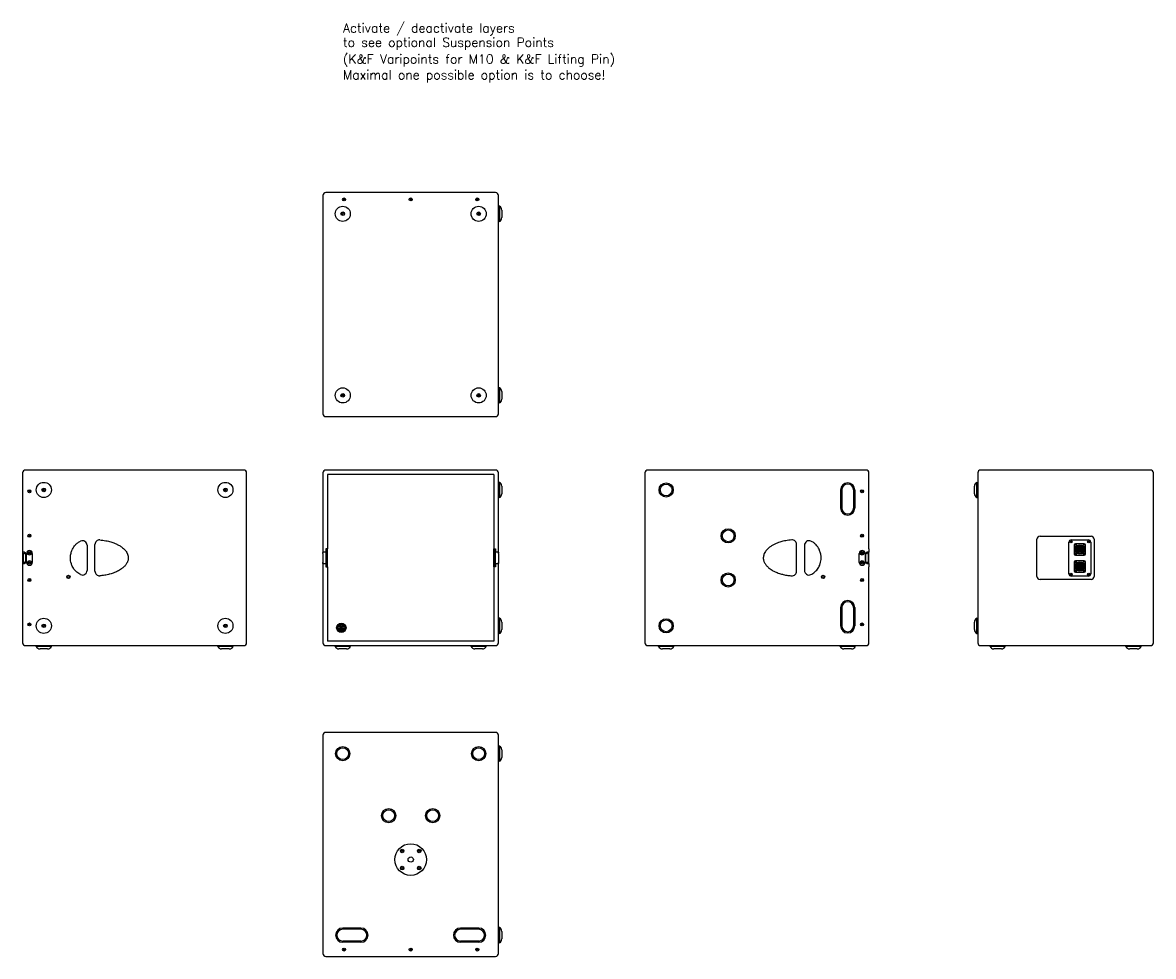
# Model space of a CAD drawing. Extents: x -129 to 3607, y -598 to 2487.
import ezdxf

# ---------------------------------------------------------------- set-up
doc = ezdxf.new("R2010")
doc.units = 0
doc.linetypes.add('Durchgehend', pattern=[0])
for name, color, linetype, lineweight in [('KF_NOMOS_XLS_BOTTOM', 7, 'Durchgehend', 25), ('KF_NOMOS_XLS_LEFT', 7, 'Durchgehend', 25), ('KF_NOMOS_XLS_REAR', 7, 'Durchgehend', 25), ('KF_NOMOS_XLS_RIGHT', 7, 'Durchgehend', 25), ('KF_NOMOS_XLS_TOP', 7, 'Durchgehend', 25)]:
    doc.layers.add(name, color=color, linetype=linetype, lineweight=lineweight)
doc.layers.add('KF_NOMOS_XLS_DIM', color=1, linetype='CONTINUOUS')
doc.layers.add('KF_NOMOS_XLS_FRONT', color=7, linetype='Durchgehend')
doc.styles.add('MEASURE', font='txt_IV25.ttf', dxfattribs={"height": 2.5})

# ---------------------------------------------------------------- blocks, each defined once
blk = doc.blocks.new('KF_NOMOS_XLS_REAR')
at = {"layer": 'KF_NOMOS_XLS_REAR'}
for p, q in [((280.5, 0), (-280.5, 0)), ((-290, -9.5), (-290, -10)), ((-290, -10), (-290, -570)), ((290, -10), (290, -9.5)), ((290, -570), (290, -10)), ((-301, -78), (-301, -53)), ((-293, -90.5), (-293, -40.5)), ((-293, -40.5), (-290, -40.5)), ((-293, -90.5), (-290, -90.5)), ((-84.4, -218.5), (84.4, -218.5)), ((-94.5, -351.4), (-94.5, -228.6)), ((11, -342.5), (11, -238.5)), ((16.2, -236.3), (17.5, -235.6)), ((16.3, -237.7), (16.2, -236.3)), ((17.5, -238.4), (16.3, -237.7)), ((17.5, -235.6), (18.7, -236.3)), ((18.8, -237.7), (17.5, -238.4)), ((18.7, -236.3), (18.8, -237.7)), ((19, -230.5), (75, -230.5)), ((28, -248), (28, -277)), ((61.5, -243.5), (32.5, -243.5)), ((41.7, -260.2), (41.3, -260.2)), ((44.5, -261.1), (43.8, -260.7)), ((45.3, -253.6), (45.3, -252.6)), ((48.6, -252.6), (48.6, -253.6)), ((48.6, -259.2), (48.6, -260.1)), ((52.6, -260.1), (52.2, -260.1)), ((66, -277), (66, -248)), ((75.2, -236.3), (76.5, -235.6)), ((75.3, -237.7), (75.2, -236.3)), ((76.5, -238.4), (75.3, -237.7)), ((76.5, -235.6), (77.7, -236.3)), ((77.8, -237.7), (76.5, -238.4)), ((77.7, -236.3), (77.8, -237.7)), ((83, -238.5), (83, -342.5)), ((94.5, -228.6), (94.5, -351.4)), ((32.5, -281.5), (61.5, -281.5)), ((41.4, -264.9), (41.8, -264.9)), ((43.9, -272.5), (43.9, -271)), ((45.4, -265.6), (45.4, -264.9)), ((49.5, -263.9), (50, -264.3)), ((50.1, -271), (50.1, -272.5)), ((52.3, -264.8), (52.7, -264.8)), ((28, -304), (28, -333)), ((61.5, -299.5), (32.5, -299.5)), ((41.7, -316.2), (41.3, -316.2)), ((41.4, -320.9), (41.8, -320.9)), ((44.5, -317.1), (43.8, -316.7)), ((43.9, -328.5), (43.9, -327)), ((45.3, -309.6), (45.3, -308.6)), ((45.4, -321.6), (45.4, -320.9)), ((48.6, -308.6), (48.6, -309.6)), ((48.6, -315.2), (48.6, -316.1)), ((49.5, -319.9), (50, -320.3)), ((50.1, -327), (50.1, -328.5)), ((52.6, -316.1), (52.2, -316.1)), ((52.3, -320.8), (52.7, -320.8)), ((66, -333), (66, -304)), ((84.4, -361.5), (-84.4, -361.5)), ((16.2, -343.3), (17.5, -342.6)), ((16.3, -344.7), (16.2, -343.3)), ((17.5, -345.4), (16.3, -344.7)), ((17.5, -342.6), (18.7, -343.3)), ((18.8, -344.7), (17.5, -345.4)), ((18.7, -343.3), (18.8, -344.7)), ((75, -350.5), (19, -350.5)), ((32.5, -337.5), (61.5, -337.5)), ((75.2, -343.3), (76.5, -342.6)), ((75.3, -344.7), (75.2, -343.3)), ((76.5, -345.4), (75.3, -344.7)), ((76.5, -342.6), (77.7, -343.3)), ((77.8, -344.7), (76.5, -345.4)), ((77.7, -343.3), (77.8, -344.7)), ((-301, -527), (-301, -502)), ((-293, -539.5), (-293, -489.5)), ((-293, -489.5), (-290, -489.5)), ((-293, -539.5), (-290, -539.5)), ((-290, -570), (-290, -570.5)), ((-280.5, -580), (280.5, -580)), ((-249.5, -583), (-249.5, -580)), ((-199.5, -583), (-249.5, -583)), ((-212, -591), (-237, -591)), ((-199.5, -583), (-199.5, -580)), ((199.5, -583), (199.5, -580)), ((249.5, -583), (199.5, -583)), ((237, -591), (212, -591)), ((249.5, -583), (249.5, -580)), ((290, -570.5), (290, -570))]:
    blk.add_line(p, q, dxfattribs=at)
for centre, radius in [((17.5, -237), 3.73), ((32.4, -247.9), 3), ((47, -262.5), 15.4), ((47, -262.5), 11.8), ((61.5, -248), 3), ((76.5, -237), 3.73), ((32.4, -277.1), 3), ((32.4, -277.1), 3), ((61.6, -277.1), 3), ((61.6, -277.1), 3), ((32.4, -303.9), 3), ((32.4, -333.1), 3), ((32.4, -333.1), 3), ((47, -318.5), 15.4), ((47, -318.5), 11.8), ((61.5, -304), 3), ((61.5, -304), 3), ((61.6, -333.1), 3), ((61.6, -333.1), 3), ((17.5, -344), 3.73), ((76.5, -344), 3.73)]:
    blk.add_circle(centre, radius, dxfattribs=at)
for centre, radius, start, end in [((-280.5, -9.5), 9.5, 90, 180), ((280.5, -9.5), 9.5, 0, 90), ((-287.2, -53), 13.8, 114.7615, 180), ((-287.2, -78), 13.8, 180, 245.2385), ((-84.4, -228.6), 10.1, 90, 180), ((84.4, -228.6), 10.1, 0, 90), ((19, -238.5), 8, 90, 180), ((32.5, -248), 4.5, 90, 180), ((47, -262.5), 9.05, 100.5041, 249.8014), ((47, -262.5), 5.75, 156.5919, 205.0041), ((47, -262.5), 6.15, 23.278, 158.1956), ((46.7, -261.6), 3.07, 52.1382, 162.2398), ((47, -262.5), 2.85, 150, 235.8471), ((47, -262.5), 10, 80.5028, 99.4972), ((47, -262.5), 9.05, 290.1986, 79.4959), ((47, -262.5), 2.85, 330, 55.8471), ((47, -262.5), 5.75, 336.5919, 25.0041), ((61.5, -248), 4.5, 0, 90), ((75, -238.5), 8, 0, 90), ((32.5, -277), 4.5, 180, 270), ((47, -262.5), 6.15, 203.278, 338.1956), ((47, -262.5), 10.4, 252.5999, 287.4001), ((47, -262.5), 3.5, 242.7971, 330), ((61.5, -277), 4.5, 270, 0), ((32.5, -304), 4.5, 90, 180), ((32.5, -333), 4.5, 180, 270), ((47, -318.5), 9.05, 100.5041, 249.8014), ((47, -318.5), 5.75, 156.5919, 205.0041), ((47, -318.5), 6.15, 23.278, 158.1956), ((47, -318.5), 6.15, 203.278, 338.1956), ((46.7, -317.6), 3.07, 52.1382, 162.2398), ((47, -318.5), 10.4, 252.5999, 287.4001), ((47, -318.5), 2.85, 150, 235.8471), ((47, -318.5), 10, 80.5028, 99.4972), ((47, -318.5), 3.5, 242.7971, 330), ((47, -318.5), 9.05, 290.1986, 79.4959), ((47, -318.5), 2.85, 330, 55.8471), ((47, -318.5), 5.75, 336.5919, 25.0041), ((61.5, -304), 4.5, 0, 90), ((61.5, -333), 4.5, 270, 0), ((-84.4, -351.4), 10.1, 180, 270), ((19, -342.5), 8, 180, 270), ((75, -342.5), 8, 270, 0), ((84.4, -351.4), 10.1, 270, 0), ((-287.2, -502), 13.8, 114.7615, 180), ((-287.2, -527), 13.8, 180, 245.2385), ((-280.5, -570.5), 9.5, 180, 270), ((-237, -577.2), 13.8, 204.7615, 270), ((-212, -577.2), 13.8, 270, 335.2385), ((212, -577.2), 13.8, 204.7615, 270), ((237, -577.2), 13.8, 270, 335.2385), ((280.5, -570.5), 9.5, 270, 0)]:
    blk.add_arc(centre, radius, start, end, dxfattribs=at)
blk = doc.blocks.new('KF_NOMOS_XLS_LEFT')
at = {"layer": 'KF_NOMOS_XLS_LEFT'}
for p, q in [((360.5, 0), (-360.5, 0)), ((-370, -9.5), (-370, -10)), ((-370, -10), (-370, -570)), ((370, -10), (370, -9.5)), ((370, -260.5), (370, -10)), ((276.5, -65.5), (276.5, -125.5)), ((280.5, -65.5), (280.5, -125.5)), ((319.5, -65.5), (319.5, -125.5)), ((323.5, -65.5), (323.5, -125.5)), ((345.8, -70), (346.6, -68.5)), ((346.6, -71.5), (345.8, -70)), ((346.6, -68.5), (348.4, -68.5)), ((348.4, -71.5), (346.6, -71.5)), ((348.4, -68.5), (349.2, -70)), ((349.2, -70), (348.4, -71.5)), ((345.8, -216.7), (346.6, -215.2)), ((346.7, -218.2), (345.8, -216.7)), ((346.6, -215.2), (348.3, -215.2)), ((348.4, -218.2), (346.7, -218.2)), ((348.3, -215.2), (349.2, -216.6)), ((349.2, -216.6), (348.4, -218.2)), ((131, -334.4), (131, -245.6)), ((157, -248.3), (157, -331.7)), ((370, -260.5), (370, -271.5)), ((338, -305), (338, -275)), ((345.4, -274.1), (347.3, -272.7)), ((345.6, -276.4), (345.4, -274.1)), ((347.7, -277.3), (345.6, -276.4)), ((347.3, -272.7), (349.4, -273.6)), ((349.6, -275.9), (347.7, -277.3)), ((349.4, -273.6), (349.6, -275.9)), ((357, -275), (357, -305)), ((360, -305), (360, -275)), ((370, -271.5), (363.5, -271.5)), ((367, -277.5), (367, -302.5)), ((370, -308.5), (370, -271.5)), ((345.4, -304.1), (347.3, -302.7)), ((345.6, -306.4), (345.4, -304.1)), ((347.7, -307.3), (345.6, -306.4)), ((347.3, -302.7), (349.4, -303.6)), ((349.6, -305.9), (347.7, -307.3)), ((349.4, -303.6), (349.6, -305.9)), ((363.5, -308.5), (370, -308.5)), ((370, -308.5), (370, -319.5)), ((370, -570), (370, -319.5)), ((345.8, -363.4), (346.6, -361.8)), ((346.7, -364.8), (345.8, -363.4)), ((346.6, -361.8), (348.3, -361.8)), ((348.4, -364.8), (346.7, -364.8)), ((348.3, -361.8), (349.2, -363.3)), ((349.2, -363.3), (348.4, -364.8)), ((276.5, -454.5), (276.5, -514.5)), ((280.5, -454.5), (280.5, -514.5)), ((319.5, -454.5), (319.5, -514.5)), ((323.5, -454.5), (323.5, -514.5)), ((345.8, -510), (346.6, -508.5)), ((346.6, -511.5), (345.8, -510)), ((346.6, -508.5), (348.4, -508.5)), ((348.4, -511.5), (346.6, -511.5)), ((348.4, -508.5), (349.2, -510)), ((349.2, -510), (348.4, -511.5)), ((-370, -570), (-370, -570.5)), ((-360.5, -580), (360.5, -580)), ((-325, -583), (-325, -580)), ((-275, -583), (-325, -583)), ((-287.5, -591), (-312.5, -591)), ((-275, -583), (-275, -580)), ((275, -583), (275, -580)), ((325, -583), (275, -583)), ((312.5, -591), (287.5, -591)), ((325, -583), (325, -580)), ((370, -570.5), (370, -570))]:
    blk.add_line(p, q, dxfattribs=at)
for centre, radius in [((-300, -65.5), 23.5), ((-300, -65.5), 19.5), ((347.5, -70), 5), ((-95, -217.2), 23.5), ((-95, -217.2), 19.5), ((347.5, -216.7), 5), ((347.5, -275), 6), ((347.5, -305), 6), ((-95, -362.8), 23.5), ((-95, -362.8), 19.5), ((218.6, -353), 5.5), ((218.6, -353), 4), ((347.5, -363.3), 5), ((-300, -514.5), 23.5), ((-300, -514.5), 19.5), ((347.5, -510), 5)]:
    blk.add_circle(centre, radius, dxfattribs=at)
for centre, radius, start, end in [((360.5, -9.5), 9.5, 0, 90), ((-360.5, -9.5), 9.5, 90, 180), ((300, -65.5), 23.5, 0, 180), ((300, -65.5), 19.5, 0, 180), ((300, -125.5), 23.5, 180, 0), ((300, -125.5), 19.5, 180, 0), ((116, -245.6), 15, 0, 94.6476), ((172, -248.3), 15, 65.4669, 180), ((347.5, -275), 9.5, 0, 180), ((363.5, -275), 3.5, 148.9973, 180), ((363.5, -277.5), 3.5, 148.9973, 180), ((363.5, -277.5), 3.5, 0, 90), ((116, -334.4), 15, 265.3524, 0), ((172, -331.7), 15, 180, 294.5331), ((347.5, -305), 9.5, 180, 0), ((363.5, -302.5), 3.5, 180, 211.0027), ((363.5, -305), 3.5, 180, 211.0027), ((363.5, -302.5), 3.5, 270, 0), ((300, -454.5), 23.5, 0, 180), ((300, -454.5), 19.5, 360, 180), ((300, -514.5), 23.5, 180, 0), ((300, -514.5), 19.5, 180, 360), ((-360.5, -570.5), 9.5, 180, 270), ((-312.5, -577.2), 13.8, 204.7615, 270), ((-287.5, -577.2), 13.8, 270, 335.2385), ((287.5, -577.2), 13.8, 204.7615, 270), ((312.5, -577.2), 13.8, 270, 335.2385), ((360.5, -570.5), 9.5, 270, 0)]:
    blk.add_arc(centre, radius, start, end, dxfattribs=at)
for points, knots in [([(114.8, -230.7), (111.6, -230.9), (108.4, -231.3), (98.8, -232.5), (92.3, -233.7), (81.2, -236.4), (76.4, -237.8), (68.1, -240.7), (64.6, -242.1), (59.9, -244.2), (58.6, -244.8), (54.2, -247), (51.1, -248.7), (45.2, -252.4), (42.3, -254.4), (37.8, -258.1), (36.1, -259.6), (32.1, -263.6), (29.9, -266.2), (26.6, -270.9), (25.4, -273.1), (24, -276.1), (23.6, -277), (22.5, -279.8), (22, -281.8), (21.2, -286), (21, -288.1), (21, -290.1), (21, -291.8), (21.1, -293.4), (21.6, -296.7), (22, -298.3), (22.9, -301.2), (23.4, -302.4), (24.7, -305.5), (25.6, -307.3), (28.4, -311.9), (30.5, -314.6), (35.2, -319.7), (37.9, -322.1), (44.6, -327.3), (48.7, -330), (57.4, -334.7), (62, -336.9), (71.6, -340.6), (76.4, -342.2), (83.1, -344), (84.9, -344.5), (91.9, -346.2), (97.1, -347.2), (106.6, -348.5), (110.7, -349), (114.8, -349.3)], [-25.811391, -25.811391, -25.811391, -25.811391, -24.819741, -24.819741, -22.81446, -22.81446, -21.271935, -21.271935, -20.085378, -20.085378, -19.644213, -19.644213, -18.531392, -18.531392, -17.418565, -17.418565, -16.653182, -16.653182, -15.552961, -15.552961, -14.706638, -14.706638, -14.391771, -14.391771, -13.648736, -13.648736, -12.905695, -12.905695, -12.905695, -12.320775, -12.320775, -11.735855, -11.735855, -11.267636, -11.267636, -10.566014, -10.566014, -9.438894, -9.438894, -8.269676, -8.269676, -6.707008, -6.707008, -5.108045, -5.108045, -3.509087, -3.509087, -2.946112, -2.946112, -1.277184, -1.277184, 0, 0, 0, 0]), ([(178.2, -345.4), (182.6, -343.3), (186.8, -340.7), (192.1, -336.2), (193.6, -334.8), (196.9, -331.4), (198.7, -329.2), (203.1, -323.1), (205.5, -318.8), (207.9, -312.8), (208.5, -311.1), (210, -306.3), (210.8, -303.1), (211.8, -296.6), (212, -293.3), (212, -290), (212, -285.8), (211.6, -281.6), (210, -273.4), (208.8, -269.4), (206.6, -264.1), (206, -262.7), (204, -258.7), (202.5, -256.2), (199.2, -251.4), (197.4, -249.2), (194.3, -245.8), (193, -244.6), (189, -241.1), (186.1, -238.9), (181.4, -236.2), (179.8, -235.4), (178.2, -234.6)], [-15.052595, -15.052595, -15.052595, -15.052595, -13.432078, -13.432078, -12.749521, -12.749521, -11.832876, -11.832876, -10.251904, -10.251904, -9.679587, -9.679587, -8.602942, -8.602942, -7.526297, -7.526297, -7.526297, -6.156048, -6.156048, -4.785804, -4.785804, -4.271919, -4.271919, -3.318832, -3.318832, -2.365751, -2.365751, -1.802711, -1.802711, -0.592015, -0.592015, 0, 0, 0, 0]), ([(360.5, -273.2), (360.7, -272.9), (360.8, -272.7), (361.3, -272.2), (361.7, -271.9), (362.6, -271.6), (363.1, -271.5), (363.5, -271.5)], [0.1809344, 0.1809344, 0.1809344, 0.1809344, 0.2643783, 0.2643783, 0.3985902, 0.3985902, 0.5328021, 0.5328021, 0.5328021, 0.5328021]), ([(360.5, -275.7), (360.7, -275.4), (360.8, -275.2), (361.3, -274.7), (361.7, -274.4), (362.6, -274.1), (363.1, -274), (363.5, -274)], [0.1809344, 0.1809344, 0.1809344, 0.1809344, 0.2643783, 0.2643783, 0.3985902, 0.3985902, 0.5328021, 0.5328021, 0.5328021, 0.5328021]), ([(363.5, -306), (363.1, -306), (362.6, -305.9), (361.7, -305.6), (361.3, -305.3), (360.8, -304.8), (360.7, -304.6), (360.5, -304.3)], [-0.5328021, -0.5328021, -0.5328021, -0.5328021, -0.3985902, -0.3985902, -0.2643783, -0.2643783, -0.1809344, -0.1809344, -0.1809344, -0.1809344]), ([(363.5, -308.5), (363.1, -308.5), (362.6, -308.4), (361.7, -308.1), (361.3, -307.8), (360.8, -307.3), (360.7, -307.1), (360.5, -306.8)], [-0.5328021, -0.5328021, -0.5328021, -0.5328021, -0.3985902, -0.3985902, -0.2643783, -0.2643783, -0.1809344, -0.1809344, -0.1809344, -0.1809344])]:
    blk.add_open_spline(points, degree=3, knots=knots, dxfattribs=at)
blk = doc.blocks.new('KF_NOMOS_XLS_FRONT')
at = {"layer": 'KF_NOMOS_XLS_FRONT'}
for p, q in [((280.5, 0), (-280.5, 0)), ((-290, -9.5), (-290, -10)), ((-290, -10), (-290, -273.2)), ((-275, -15), (-275, -260.5)), ((275, -15), (-275, -15)), ((275, -15), (275, -260.5)), ((290, -10), (290, -9.5)), ((290, -273.2), (290, -10)), ((293, -40.5), (290, -40.5)), ((293, -40.5), (293, -90.5)), ((301, -53), (301, -78)), ((293, -90.5), (290, -90.5)), ((-280.5, -260.5), (-280.5, -271.5)), ((-275, -260.5), (-280.5, -260.5)), ((-275, -270), (-275, -260.5)), ((275, -260.5), (280.5, -260.5)), ((275, -270), (275, -260.5)), ((280.5, -260.5), (280.5, -271.5)), ((-290, -275), (-290, -273.2)), ((-290, -275), (-290, -305)), ((-280.5, -271.5), (-289.5, -271.5)), ((-278.5, -261.5), (-280.5, -261.5)), ((-280.5, -271.5), (-280.5, -308.5)), ((-278.5, -318.5), (-278.5, -261.5)), ((-275.5, -261.5), (-278.5, -261.5)), ((-275.5, -318.5), (-275.5, -261.5)), ((-275, -310), (-275, -270)), ((275, -310), (275, -270)), ((275.5, -261.5), (278.5, -261.5)), ((275.5, -261.5), (275.5, -318.5)), ((280.5, -261.5), (278.5, -261.5)), ((278.5, -261.5), (278.5, -318.5)), ((289.5, -271.5), (280.5, -271.5)), ((280.5, -308.5), (280.5, -271.5)), ((290, -275), (290, -273.2)), ((290, -275), (290, -305)), ((-290, -306.8), (-290, -305)), ((-290, -306.8), (-290, -570)), ((-289.5, -308.5), (-280.5, -308.5)), ((-280.5, -308.5), (-280.5, -319.5)), ((-280.5, -318.5), (-278.5, -318.5)), ((-280.5, -319.5), (-275, -319.5)), ((-275.5, -318.5), (-278.5, -318.5)), ((-275, -319.5), (-275, -310)), ((-275, -319.5), (-275, -565)), ((275, -319.5), (275, -310)), ((275, -319.5), (275, -565)), ((280.5, -319.5), (275, -319.5)), ((275.5, -318.5), (278.5, -318.5)), ((278.5, -318.5), (280.5, -318.5)), ((280.5, -308.5), (289.5, -308.5)), ((280.5, -308.5), (280.5, -319.5)), ((290, -306.8), (290, -305)), ((290, -570), (290, -306.8)), ((-234.5, -518.5), (-234.9, -518.5)), ((-232.3, -512.3), (-232.3, -510.8)), ((-231.7, -519.4), (-232.2, -519.1)), ((-227.6, -517.7), (-227.6, -518.4)), ((-226.7, -522.2), (-226, -522.7)), ((-226.1, -510.8), (-226.1, -512.3)), ((-223.5, -518.4), (-224, -518.4)), ((293, -489.5), (290, -489.5)), ((293, -489.5), (293, -539.5)), ((301, -502), (301, -527)), ((-234.8, -523.2), (-234.4, -523.2)), ((-230.8, -524.1), (-230.8, -523.2)), ((-230.8, -530.7), (-230.8, -529.7)), ((-227.5, -529.7), (-227.5, -530.7)), ((-223.9, -523.1), (-223.5, -523.1)), ((293, -539.5), (290, -539.5)), ((-290, -570), (-290, -570.5)), ((-280.5, -580), (280.5, -580)), ((275, -565), (-275, -565)), ((-249.5, -583), (-249.5, -580)), ((-199.5, -583), (-249.5, -583)), ((-212, -591), (-237, -591)), ((-199.5, -583), (-199.5, -580)), ((199.5, -583), (199.5, -580)), ((249.5, -583), (199.5, -583)), ((237, -591), (212, -591)), ((249.5, -583), (249.5, -580)), ((290, -570.5), (290, -570))]:
    blk.add_line(p, q, dxfattribs=at)
for radius in [15.5, 15.4, 11.8]:
    blk.add_circle((-229.2, -520.8), radius, dxfattribs=at)
for centre, radius, start, end in [((280.5, -9.5), 9.5, 0, 90), ((-280.5, -9.5), 9.5, 90, 180), ((287.2, -53), 13.8, 0, 65.2385), ((287.2, -78), 13.8, 294.7615, 0), ((-229.2, -520.8), 9.05, 110.1986, 259.4959), ((-229.2, -520.8), 6.15, 23.278, 158.1956), ((-229.2, -520.8), 5.75, 156.5919, 205.0041), ((-229.2, -520.8), 10.4, 72.5999, 107.4001), ((-229.2, -520.8), 3.5, 62.7971, 150), ((-229.2, -520.8), 2.85, 150, 235.8471), ((-228.9, -521.7), 3.07, 232.1382, 342.2398), ((-229.2, -520.8), 2.85, 330, 55.8471), ((-229.2, -520.8), 9.05, 280.5041, 69.8014), ((-229.2, -520.8), 5.75, 336.5919, 25.0041), ((287.2, -502), 13.8, 0, 65.2385), ((-229.2, -520.8), 6.15, 203.278, 338.1956), ((-229.2, -520.8), 10, 260.5028, 279.4972), ((287.2, -527), 13.8, 294.7615, 0), ((-280.5, -570.5), 9.5, 180, 270), ((-237, -577.2), 13.8, 204.7615, 270), ((-212, -577.2), 13.8, 270, 335.2385), ((212, -577.2), 13.8, 204.7615, 270), ((237, -577.2), 13.8, 270, 335.2385), ((280.5, -570.5), 9.5, 270, 0)]:
    blk.add_arc(centre, radius, start, end, dxfattribs=at)
for points, knots in [([(-290, -273.2), (-290, -272.9), (-290, -272.7), (-290, -272.2), (-289.9, -271.9), (-289.8, -271.6), (-289.7, -271.5), (-289.5, -271.5)], [0.1809344, 0.1809344, 0.1809344, 0.1809344, 0.2643783, 0.2643783, 0.3985902, 0.3985902, 0.5328021, 0.5328021, 0.5328021, 0.5328021]), ([(289.5, -271.5), (289.7, -271.5), (289.8, -271.6), (289.9, -271.9), (290, -272.2), (290, -272.7), (290, -272.9), (290, -273.2)], [-0.5328021, -0.5328021, -0.5328021, -0.5328021, -0.3985902, -0.3985902, -0.2643783, -0.2643783, -0.1809344, -0.1809344, -0.1809344, -0.1809344]), ([(-289.5, -308.5), (-289.7, -308.5), (-289.8, -308.4), (-289.9, -308.1), (-290, -307.8), (-290, -307.3), (-290, -307.1), (-290, -306.8)], [-0.5328021, -0.5328021, -0.5328021, -0.5328021, -0.3985902, -0.3985902, -0.2643783, -0.2643783, -0.1809344, -0.1809344, -0.1809344, -0.1809344]), ([(290, -306.8), (290, -307.1), (290, -307.3), (290, -307.8), (289.9, -308.1), (289.8, -308.4), (289.7, -308.5), (289.5, -308.5)], [0.1809344, 0.1809344, 0.1809344, 0.1809344, 0.2643783, 0.2643783, 0.3985902, 0.3985902, 0.5328021, 0.5328021, 0.5328021, 0.5328021])]:
    blk.add_open_spline(points, degree=3, knots=knots, dxfattribs=at)
blk = doc.blocks.new('KF_NOMOS_XLS_RIGHT')
at = {"layer": 'KF_NOMOS_XLS_RIGHT'}
for p, q in [((360.5, 0), (-360.5, 0)), ((-370, -9.5), (-370, -10)), ((-370, -10), (-370, -260.5)), ((370, -10), (370, -9.5)), ((370, -570), (370, -10)), ((-349.2, -70), (-348.4, -68.5)), ((-348.4, -71.5), (-349.2, -70)), ((-348.4, -68.5), (-346.6, -68.5)), ((-346.6, -71.5), (-348.4, -71.5)), ((-346.6, -68.5), (-345.8, -70)), ((-345.8, -70), (-346.6, -71.5)), ((-302.2, -66.2), (-301.7, -64)), ((-300.5, -67.8), (-302.2, -66.2)), ((-301.7, -64), (-299.5, -63.2)), ((-298.3, -67), (-300.5, -67.8)), ((-299.5, -63.2), (-297.8, -64.8)), ((-297.8, -64.8), (-298.3, -67)), ((297.8, -66.2), (298.3, -64)), ((299.5, -67.8), (297.8, -66.2)), ((298.3, -64), (300.5, -63.2)), ((301.7, -67), (299.5, -67.8)), ((300.5, -63.2), (302.2, -64.8)), ((302.2, -64.8), (301.7, -67)), ((-349.2, -216.7), (-348.4, -215.2)), ((-348.4, -218.2), (-349.2, -216.7)), ((-348.4, -215.2), (-346.6, -215.2)), ((-346.6, -218.2), (-348.4, -218.2)), ((-346.6, -215.2), (-345.8, -216.7)), ((-345.8, -216.7), (-346.6, -218.2)), ((-370, -260.5), (-370, -271.5)), ((-157, -248.3), (-157, -331.7)), ((-131, -334.4), (-131, -245.6)), ((-363.5, -271.5), (-370, -271.5)), ((-370, -271.5), (-370, -308.5)), ((-367, -302.5), (-367, -277.5)), ((-360, -275), (-360, -305)), ((-357, -305), (-357, -275)), ((-349.5, -273.8), (-347.4, -272.7)), ((-349.5, -276.1), (-349.5, -273.8)), ((-347.6, -277.3), (-349.5, -276.1)), ((-345.5, -276.2), (-347.6, -277.3)), ((-347.4, -272.7), (-345.5, -273.9)), ((-345.5, -273.9), (-345.5, -276.2)), ((-338, -275), (-338, -305)), ((-370, -308.5), (-363.5, -308.5)), ((-370, -308.5), (-370, -319.5)), ((-370, -319.5), (-370, -570)), ((-349.6, -304), (-347.7, -302.7)), ((-349.4, -306.3), (-349.6, -304)), ((-347.3, -307.3), (-349.4, -306.3)), ((-347.7, -302.7), (-345.6, -303.7)), ((-345.4, -306), (-347.3, -307.3)), ((-345.6, -303.7), (-345.4, -306)), ((-349.2, -363.3), (-348.4, -361.8)), ((-348.4, -364.8), (-349.2, -363.3)), ((-348.4, -361.8), (-346.6, -361.8)), ((-346.6, -364.8), (-348.4, -364.8)), ((-346.6, -361.8), (-345.8, -363.3)), ((-345.8, -363.3), (-346.6, -364.8)), ((-349.2, -510), (-348.4, -508.5)), ((-348.4, -511.5), (-349.2, -510)), ((-348.4, -508.5), (-346.6, -508.5)), ((-346.6, -511.5), (-348.4, -511.5)), ((-346.6, -508.5), (-345.8, -510)), ((-345.8, -510), (-346.6, -511.5)), ((-302.2, -515.2), (-301.7, -512.9)), ((-300.5, -516.8), (-302.2, -515.2)), ((-301.7, -512.9), (-299.5, -512.2)), ((-298.3, -516.1), (-300.5, -516.8)), ((-299.5, -512.2), (-297.8, -513.8)), ((-297.8, -513.8), (-298.3, -516.1)), ((297.8, -515.2), (298.3, -512.9)), ((299.5, -516.8), (297.8, -515.2)), ((298.3, -512.9), (300.5, -512.2)), ((301.7, -516.1), (299.5, -516.8)), ((300.5, -512.2), (302.2, -513.8)), ((302.2, -513.8), (301.7, -516.1)), ((-370, -570), (-370, -570.5)), ((-360.5, -580), (360.5, -580)), ((-325, -583), (-325, -580)), ((-275, -583), (-325, -583)), ((-287.5, -591), (-312.5, -591)), ((-275, -583), (-275, -580)), ((275, -583), (275, -580)), ((325, -583), (275, -583)), ((312.5, -591), (287.5, -591)), ((325, -583), (325, -580)), ((370, -570.5), (370, -570))]:
    blk.add_line(p, q, dxfattribs=at)
for centre, radius in [((-347.5, -70), 5), ((-300, -65.5), 25), ((-300, -65.5), 6), ((300, -65.5), 25), ((300, -65.5), 6), ((-347.5, -216.7), 5), ((-347.5, -275), 6), ((-347.5, -305), 6), ((-347.5, -363.3), 5), ((-218.6, -353), 5.5), ((-218.6, -353), 4), ((-347.5, -510), 5), ((-300, -514.5), 25), ((-300, -514.5), 6), ((300, -514.5), 25), ((300, -514.5), 6)]:
    blk.add_circle(centre, radius, dxfattribs=at)
for centre, radius, start, end in [((-360.5, -9.5), 9.5, 90, 180), ((360.5, -9.5), 9.5, 0, 90), ((-172, -248.3), 15, 0, 114.5331), ((-116, -245.6), 15, 85.3524, 180), ((-363.5, -277.5), 3.5, 90, 180), ((-363.5, -275), 3.5, 0, 31.0027), ((-363.5, -277.5), 3.5, 0, 31.0027), ((-347.5, -275), 9.5, 0, 180), ((-363.5, -302.5), 3.5, 180, 270), ((-363.5, -302.5), 3.5, 328.9973, 0), ((-363.5, -305), 3.5, 328.9973, 0), ((-347.5, -305), 9.5, 180, 0), ((-172, -331.7), 15, 245.4669, 0), ((-116, -334.4), 15, 180, 274.6476), ((-360.5, -570.5), 9.5, 180, 270), ((-312.5, -577.2), 13.8, 204.7615, 270), ((-287.5, -577.2), 13.8, 270, 335.2385), ((287.5, -577.2), 13.8, 204.7615, 270), ((312.5, -577.2), 13.8, 270, 335.2385), ((360.5, -570.5), 9.5, 270, 0)]:
    blk.add_arc(centre, radius, start, end, dxfattribs=at)
for points, knots in [([(-178.2, -345.4), (-182.6, -343.3), (-186.8, -340.7), (-192.1, -336.2), (-193.6, -334.8), (-196.9, -331.4), (-198.7, -329.2), (-203.1, -323.1), (-205.5, -318.8), (-207.9, -312.8), (-208.5, -311.1), (-210, -306.3), (-210.8, -303.1), (-211.8, -296.6), (-212, -293.3), (-212, -290), (-212, -285.8), (-211.6, -281.6), (-210, -273.4), (-208.8, -269.4), (-206.6, -264.1), (-206, -262.7), (-204, -258.7), (-202.5, -256.2), (-199.2, -251.4), (-197.4, -249.2), (-194.3, -245.8), (-193, -244.6), (-189, -241.1), (-186.1, -238.9), (-181.4, -236.2), (-179.8, -235.4), (-178.2, -234.6)], [-15.052595, -15.052595, -15.052595, -15.052595, -13.432078, -13.432078, -12.749521, -12.749521, -11.832876, -11.832876, -10.251904, -10.251904, -9.679587, -9.679587, -8.602942, -8.602942, -7.526297, -7.526297, -7.526297, -6.156048, -6.156048, -4.785804, -4.785804, -4.271919, -4.271919, -3.318832, -3.318832, -2.365751, -2.365751, -1.802711, -1.802711, -0.592015, -0.592015, 0, 0, 0, 0]), ([(-114.8, -230.7), (-111.6, -230.9), (-108.4, -231.3), (-98.8, -232.5), (-92.3, -233.7), (-81.2, -236.4), (-76.4, -237.8), (-68.1, -240.7), (-64.6, -242.1), (-59.9, -244.2), (-58.6, -244.8), (-54.2, -247), (-51.1, -248.7), (-45.2, -252.4), (-42.3, -254.4), (-37.8, -258.1), (-36.1, -259.6), (-32.1, -263.6), (-29.9, -266.2), (-26.6, -270.9), (-25.4, -273.1), (-24, -276.1), (-23.6, -277), (-22.5, -279.8), (-22, -281.8), (-21.2, -286), (-21, -288.1), (-21, -290.1), (-21, -291.8), (-21.1, -293.4), (-21.6, -296.7), (-22, -298.3), (-22.9, -301.2), (-23.4, -302.4), (-24.7, -305.5), (-25.6, -307.3), (-28.4, -311.9), (-30.5, -314.6), (-35.2, -319.7), (-37.9, -322.1), (-44.6, -327.3), (-48.7, -330), (-57.4, -334.7), (-62, -336.9), (-71.6, -340.6), (-76.4, -342.2), (-83.1, -344), (-84.9, -344.5), (-91.9, -346.2), (-97.1, -347.2), (-106.6, -348.5), (-110.7, -349), (-114.8, -349.3)], [-25.811391, -25.811391, -25.811391, -25.811391, -24.819741, -24.819741, -22.81446, -22.81446, -21.271935, -21.271935, -20.085378, -20.085378, -19.644213, -19.644213, -18.531392, -18.531392, -17.418565, -17.418565, -16.653182, -16.653182, -15.552961, -15.552961, -14.706638, -14.706638, -14.391771, -14.391771, -13.648736, -13.648736, -12.905695, -12.905695, -12.905695, -12.320775, -12.320775, -11.735855, -11.735855, -11.267636, -11.267636, -10.566014, -10.566014, -9.438894, -9.438894, -8.269676, -8.269676, -6.707008, -6.707008, -5.108045, -5.108045, -3.509087, -3.509087, -2.946112, -2.946112, -1.277184, -1.277184, 0, 0, 0, 0]), ([(-363.5, -271.5), (-363.1, -271.5), (-362.6, -271.6), (-361.7, -271.9), (-361.3, -272.2), (-360.8, -272.7), (-360.7, -272.9), (-360.5, -273.2)], [-0.5328021, -0.5328021, -0.5328021, -0.5328021, -0.3985902, -0.3985902, -0.2643783, -0.2643783, -0.1809344, -0.1809344, -0.1809344, -0.1809344]), ([(-363.5, -274), (-363.1, -274), (-362.6, -274.1), (-361.7, -274.4), (-361.3, -274.7), (-360.8, -275.2), (-360.7, -275.4), (-360.5, -275.7)], [-0.5328021, -0.5328021, -0.5328021, -0.5328021, -0.3985902, -0.3985902, -0.2643783, -0.2643783, -0.1809344, -0.1809344, -0.1809344, -0.1809344]), ([(-360.5, -304.3), (-360.7, -304.6), (-360.8, -304.8), (-361.3, -305.3), (-361.7, -305.6), (-362.6, -305.9), (-363.1, -306), (-363.5, -306)], [0.1809344, 0.1809344, 0.1809344, 0.1809344, 0.2643783, 0.2643783, 0.3985902, 0.3985902, 0.5328021, 0.5328021, 0.5328021, 0.5328021]), ([(-360.5, -306.8), (-360.7, -307.1), (-360.8, -307.3), (-361.3, -307.8), (-361.7, -308.1), (-362.6, -308.4), (-363.1, -308.5), (-363.5, -308.5)], [0.1809344, 0.1809344, 0.1809344, 0.1809344, 0.2643783, 0.2643783, 0.3985902, 0.3985902, 0.5328021, 0.5328021, 0.5328021, 0.5328021])]:
    blk.add_open_spline(points, degree=3, knots=knots, dxfattribs=at)
blk = doc.blocks.new('KF_NOMOS_XLS_BOTTOM')
at = {"layer": 'KF_NOMOS_XLS_BOTTOM'}
for p, q in [((280.5, 0), (-280.5, 0)), ((-290, -9.5), (-290, -730.5)), ((-221.7, -22.9), (-221.2, -21.2)), ((-220.5, -24.1), (-221.7, -22.9)), ((-221.2, -21.2), (-219.5, -20.9)), ((-218.8, -23.8), (-220.5, -24.1)), ((-219.5, -20.9), (-218.3, -22.1)), ((-218.3, -22.1), (-218.8, -23.8)), ((-1.7, -22.8), (-1.2, -21.2)), ((-0.5, -24.1), (-1.7, -22.8)), ((-1.2, -21.2), (0.5, -20.9)), ((1.2, -23.8), (-0.5, -24.1)), ((0.5, -20.9), (1.7, -22.2)), ((1.7, -22.2), (1.2, -23.8)), ((218.3, -22.9), (218.8, -21.2)), ((219.5, -24.1), (218.3, -22.9)), ((218.8, -21.2), (220.5, -20.9)), ((221.2, -23.8), (219.5, -24.1)), ((220.5, -20.9), (221.7, -22.1)), ((221.7, -22.1), (221.2, -23.8)), ((290, -730.5), (290, -9.5)), ((-226.8, -69.6), (-225.3, -67.8)), ((-226, -71.7), (-226.8, -69.6)), ((-223.7, -72.2), (-226, -71.7)), ((-225.3, -67.8), (-223, -68.3)), ((-222.2, -70.4), (-223.7, -72.2)), ((-223, -68.3), (-222.2, -70.4)), ((222.2, -70.5), (223, -68.3)), ((223.8, -72.2), (222.2, -70.5)), ((223, -68.3), (225.2, -67.8)), ((226, -71.7), (223.8, -72.2)), ((225.2, -67.8), (226.8, -69.5)), ((226.8, -69.5), (226, -71.7)), ((293, -45), (290, -45)), ((293, -45), (293, -95)), ((301, -57.5), (301, -82.5)), ((293, -95), (290, -95)), ((-226.8, -670.4), (-226, -668.3)), ((-225.2, -672.2), (-226.8, -670.4)), ((-226, -668.3), (-223.8, -667.8)), ((-223, -671.7), (-225.2, -672.2)), ((-223.8, -667.8), (-222.2, -669.6)), ((-222.2, -669.6), (-223, -671.7)), ((222.2, -670.4), (223, -668.3)), ((223.8, -672.2), (222.2, -670.4)), ((223, -668.3), (225.2, -667.8)), ((226, -671.7), (223.8, -672.2)), ((225.2, -667.8), (226.8, -669.6)), ((226.8, -669.6), (226, -671.7)), ((293, -645), (290, -645)), ((293, -645), (293, -695)), ((301, -657.5), (301, -682.5)), ((293, -695), (290, -695)), ((-280.5, -740), (280.5, -740))]:
    blk.add_line(p, q, dxfattribs=at)
for centre, radius in [((-220, -22.5), 5), ((0, -22.5), 5), ((220, -22.5), 5), ((-224.5, -70), 25), ((-224.5, -70), 6), ((224.5, -70), 25), ((224.5, -70), 6), ((-224.5, -670), 25), ((-224.5, -670), 6), ((224.5, -670), 25), ((224.5, -670), 6)]:
    blk.add_circle(centre, radius, dxfattribs=at)
for centre, radius, start, end in [((-280.5, -9.5), 9.5, 90, 180), ((280.5, -9.5), 9.5, 0, 90), ((287.2, -57.5), 13.8, 0, 65.2385), ((287.2, -82.5), 13.8, 294.7615, 0), ((287.2, -657.5), 13.8, 0, 65.2385), ((287.2, -682.5), 13.8, 294.7615, 0), ((-280.5, -730.5), 9.5, 180, 270), ((280.5, -730.5), 9.5, 270, 0)]:
    blk.add_arc(centre, radius, start, end, dxfattribs=at)
blk = doc.blocks.new('KF_NOMOS_XLS_TOP')
at = {"layer": 'KF_NOMOS_XLS_TOP'}
for p, q in [((-290, 730.5), (-290, 9.5)), ((280.5, 740), (-280.5, 740)), ((290, 9.5), (290, 730.5)), ((293, 695), (290, 695)), ((293, 695), (293, 645)), ((301, 682.5), (301, 657.5)), ((293, 645), (290, 645)), ((-30.6, 348.3), (-29.4, 350.3)), ((-29.4, 346.3), (-30.6, 348.3)), ((-29.4, 350.3), (-27.1, 350.2)), ((-27.1, 346.2), (-29.4, 346.3)), ((-27.1, 350.2), (-25.9, 348.2)), ((-25.9, 348.2), (-27.1, 346.2)), ((25.9, 348.3), (27.1, 350.3)), ((27.1, 346.3), (25.9, 348.3)), ((27.1, 350.3), (29.4, 350.2)), ((29.4, 346.2), (27.1, 346.3)), ((29.4, 350.2), (30.6, 348.2)), ((30.6, 348.2), (29.4, 346.2)), ((-30.6, 291.8), (-29.4, 293.8)), ((-29.4, 289.8), (-30.6, 291.8)), ((-29.4, 293.8), (-27.1, 293.7)), ((-27.1, 289.7), (-29.4, 289.8)), ((-27.1, 293.7), (-25.9, 291.7)), ((-25.9, 291.7), (-27.1, 289.7)), ((25.9, 291.8), (27.1, 293.8)), ((27.1, 289.8), (25.9, 291.8)), ((27.1, 293.8), (29.4, 293.7)), ((29.4, 289.7), (27.1, 289.8)), ((29.4, 293.7), (30.6, 291.7)), ((30.6, 291.7), (29.4, 289.7)), ((-164.5, 93.5), (-224.5, 93.5)), ((-164.5, 89.5), (-224.5, 89.5)), ((224.5, 93.5), (164.5, 93.5)), ((224.5, 89.5), (164.5, 89.5)), ((293, 95), (290, 95)), ((293, 95), (293, 45)), ((301, 82.5), (301, 57.5)), ((-164.5, 50.5), (-224.5, 50.5)), ((-164.5, 46.5), (-224.5, 46.5)), ((224.5, 50.5), (164.5, 50.5)), ((224.5, 46.5), (164.5, 46.5)), ((293, 45), (290, 45)), ((-280.5, 0), (280.5, 0)), ((-221.7, 22.9), (-220.5, 24.1)), ((-221.2, 21.2), (-221.7, 22.9)), ((-219.5, 20.9), (-221.2, 21.2)), ((-220.5, 24.1), (-218.8, 23.8)), ((-218.3, 22.1), (-219.5, 20.9)), ((-218.8, 23.8), (-218.3, 22.1)), ((-1.7, 22.9), (-0.5, 24.1)), ((-1.2, 21.2), (-1.7, 22.9)), ((0.5, 20.9), (-1.2, 21.2)), ((-0.5, 24.1), (1.2, 23.8)), ((1.7, 22.1), (0.5, 20.9)), ((1.2, 23.8), (1.7, 22.1)), ((218.3, 22.8), (219.5, 24.1)), ((218.9, 21.2), (218.3, 22.8)), ((220.5, 20.9), (218.9, 21.2)), ((219.5, 24.1), (221.1, 23.8)), ((221.7, 22.2), (220.5, 20.9)), ((221.1, 23.8), (221.7, 22.2))]:
    blk.add_line(p, q, dxfattribs=at)
for centre, radius in [((-224.5, 670), 23.5), ((-224.5, 670), 19.5), ((224.5, 670), 23.5), ((224.5, 670), 19.5), ((-72.8, 465), 23.5), ((72.8, 465), 23.5), ((-72.8, 465), 19.5), ((72.8, 465), 19.5), ((0, 320), 52.3), ((-28.3, 348.3), 6), ((28.2, 348.3), 6), ((0, 320), 8.65), ((-28.3, 291.8), 6), ((28.2, 291.8), 6), ((-220, 22.5), 5), ((0, 22.5), 5), ((220, 22.5), 5)]:
    blk.add_circle(centre, radius, dxfattribs=at)
for centre, radius, start, end in [((-280.5, 730.5), 9.5, 90, 180), ((280.5, 730.5), 9.5, 0, 90), ((287.2, 682.5), 13.8, 0, 65.2385), ((287.2, 657.5), 13.8, 294.7615, 0), ((-224.5, 70), 23.5, 90, 270), ((-224.5, 70), 19.5, 90, 270), ((-164.5, 70), 23.5, 270, 90), ((-164.5, 70), 19.5, 270, 90), ((164.5, 70), 23.5, 90, 270), ((164.5, 70), 19.5, 90, 270), ((224.5, 70), 23.5, 270, 90), ((224.5, 70), 19.5, 270, 90), ((287.2, 82.5), 13.8, 0, 65.2385), ((287.2, 57.5), 13.8, 294.7615, 0), ((-280.5, 9.5), 9.5, 180, 270), ((280.5, 9.5), 9.5, 270, 0)]:
    blk.add_arc(centre, radius, start, end, dxfattribs=at)

msp = doc.modelspace()

# ---------------------------------------------------------------- block references
at = {"layer": 'KF_NOMOS_XLS_BOTTOM'}
msp.add_blockref('KF_NOMOS_XLS_BOTTOM', (1153.4, 1925.2), dxfattribs=at)
at = {"layer": 'KF_NOMOS_XLS_FRONT'}
msp.add_blockref('KF_NOMOS_XLS_FRONT', (1153.4, 1008.3), dxfattribs=at)
at = {"layer": 'KF_NOMOS_XLS_LEFT'}
msp.add_blockref('KF_NOMOS_XLS_LEFT', (2297.1, 1008.3), dxfattribs=at)
at = {"layer": 'KF_NOMOS_XLS_REAR'}
msp.add_blockref('KF_NOMOS_XLS_REAR', (3316.7, 1008.3), dxfattribs=at)
at = {"layer": 'KF_NOMOS_XLS_RIGHT'}
msp.add_blockref('KF_NOMOS_XLS_RIGHT', (241.3, 1008.3), dxfattribs=at)
at = {"layer": 'KF_NOMOS_XLS_TOP'}
msp.add_blockref('KF_NOMOS_XLS_TOP', (1153.4, -598.4), dxfattribs=at)

# ---------------------------------------------------------------- texts
at = {"layer": 'KF_NOMOS_XLS_DIM', "style": 'MEASURE'}
for s, p in [('Activate / deactivate layers', (929.6, 2454.3)), ('to see optional Suspension Points', (929.6, 2406.5)), ('(K&F Varipoints for M10 & K&F Lifting Pin)', (929.6, 2351.4)), ('Maximal one possible option is to choose!', (929.6, 2299.3))]:
    msp.add_text(s, height=30, dxfattribs=at).set_placement(p)

doc.saveas('drawing.dxf')
